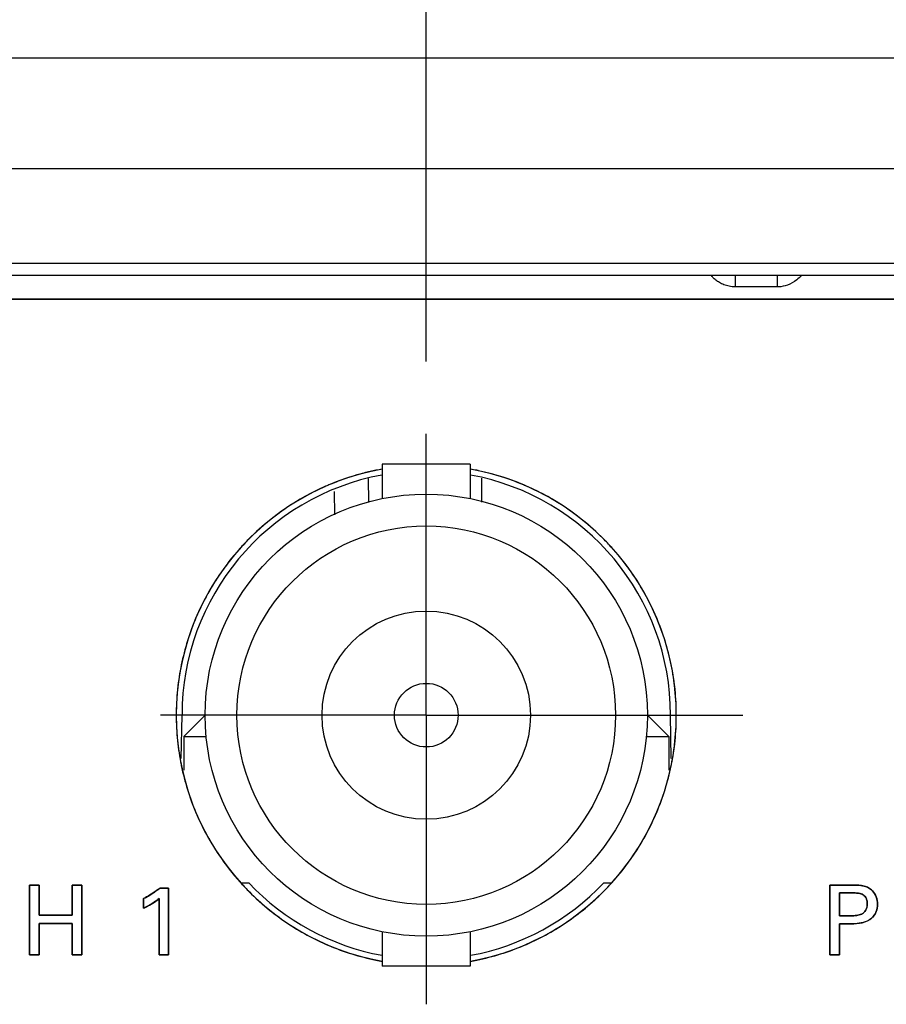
# Model space of a CAD drawing. Header units: inches. Extents: x 0 to 34, y 0 to 22.
# Tile 57 of 73: x 27.549 to 28.298, y 11.052 to 11.903. Entities that reach past the tile are written whole.
import ezdxf

# ---------------------------------------------------------------- set-up
doc = ezdxf.new("R2010")
doc.units = ezdxf.units.IN
doc.header["$LTSCALE"] = 1.87
doc.header["$MEASUREMENT"] = 0
doc.linetypes.add('CENTER', pattern=[0.6, 0.375, -0.075, 0.075, -0.075])
doc.layers.get('0').update_dxf_attribs({"linetype": 'CONTINUOUS'})
for name, color, linetype in [('DATUMCURVES', 7, 'CONTINUOUS'), ('DEFAULT_1', 7, 'CENTER'), ('DIMENSIONS', 7, 'CONTINUOUS')]:
    doc.layers.add(name, color=color, linetype=linetype)
doc.styles.get("Standard").update_dxf_attribs({"font": 'txt', "width": 0.8})
doc.dimstyles.new('DIMSTYLE_1', dxfattribs={"dimtxt": 0.125, "dimasz": 0.18, "dimexe": 0.18, "dimexo": 0.0625, "dimgap": 0.09, "dimtad": 0, "dimtih": 1, "dimtoh": 1, "dimdec": 3, "dimzin": 4, "dimdsep": 46, "dimtxsty": 'STANDARD', "dimblk": '_FILLED', "dimblk1": '_FILLED', "dimblk2": '_FILLED', "dimcen": 0.09, "dimadec": 0, "dimazin": 0, "dimtp": 0.001, "dimtm": 0.001, "dimtfac": 1, "dimtdec": 3, "dimtofl": 0, "dimtmove": 0, "dimatfit": 3, "dimldrblk": '_FILLED', "dimfxl": 1, "dimtolj": 1, "dimtzin": 4, "dimarcsym": 0})

# ---------------------------------------------------------------- blocks, each defined once
blk = doc.blocks.new('_FILLED')
at = {"color": 0, "linetype": 'BYBLOCK'}
blk.add_solid([(0, 0), (-1, 0.1736), (-1, -0.1736)], dxfattribs=at)
blk = doc.blocks.new('*D11')
at = {"layer": 'DIMENSIONS', "color": 2, "linetype": 'CONTINUOUS'}
for p, q in [((27.90045, 11.60738), (27.90045, 12.74472)), ((28.66545, 11.62623), (28.66545, 12.74472)), ((27.90045, 12.61972), (27.58313, 12.61972)), ((28.66545, 12.61972), (29.02545, 12.61972))]:
    blk.add_line(p, q, dxfattribs=at)
at = {"layer": 'DIMENSIONS', "color": 2, "linetype": 'CONTINUOUS', "xscale": 0.18, "yscale": 0.18, "zscale": 0.18}
blk.add_blockref('_FILLED', (27.90045, 12.61972), dxfattribs=at)
at = {"layer": 'DIMENSIONS', "color": 2, "linetype": 'CONTINUOUS', "xscale": 0.18, "yscale": 0.18, "zscale": 0.18, "rotation": 180}
blk.add_blockref('_FILLED', (28.66545, 12.61972), dxfattribs=at)
at = {"layer": 'DIMENSIONS', "color": 2, "linetype": 'CONTINUOUS', "width": 0.8}
for s, p in [('[', (26.82063, 12.55722)), (']', (27.42063, 12.55722)), ('2X ', (25.99563, 12.55722)), ('.765', (26.29563, 12.55722)), ('19.43', (26.92063, 12.55722))]:
    blk.add_text(s, height=0.125, dxfattribs=at).set_placement(p)

msp = doc.modelspace()

# ---------------------------------------------------------------- linework, layer by layer
at = {"color": 7, "linetype": 'CONTINUOUS'}
for p, q in [((26.35709, 11.86972), (30.01382, 11.86972)), ((26.34853, 11.77408), (30.02238, 11.77408)), ((30.10661, 11.69216), (26.26429, 11.69216)), ((30.11853, 11.68172), (26.25238, 11.68172)), ((28.16723, 11.68172), (28.16723, 11.67181)), ((28.20367, 11.68172), (28.20367, 11.67181)), ((28.20367, 11.67181), (28.16723, 11.67181)), ((26.30545, 11.66122), (30.06545, 11.66122)), ((27.86245, 11.51872), (27.86245, 11.4889)), ((27.93845, 11.51872), (27.86245, 11.51872)), ((27.93845, 11.51872), (27.93845, 11.4889)), ((27.85092, 11.48565), (27.85057, 11.50615)), ((27.94845, 11.48589), (27.94845, 11.5064)), ((27.82076, 11.49514), (27.82111, 11.47496)), ((27.6888, 11.26426), (27.68945, 11.30172)), ((27.70945, 11.30172), (27.69095, 11.28322)), ((28.09145, 11.30172), (28.10995, 11.28322)), ((28.1121, 11.26426), (28.11145, 11.30172)), ((27.69095, 11.28322), (27.69095, 11.25413)), ((27.69095, 11.28322), (27.71035, 11.28322)), ((28.09055, 11.28322), (28.10995, 11.28322)), ((28.10995, 11.28322), (28.10995, 11.25413)), ((27.55779, 11.15484), (27.55779, 11.09467)), ((27.56612, 11.15484), (27.55779, 11.15484)), ((27.56612, 11.129), (27.56612, 11.15484)), ((27.59471, 11.15484), (27.59471, 11.129)), ((27.60304, 11.15484), (27.59471, 11.15484)), ((27.60304, 11.09467), (27.60304, 11.15484)), ((27.74045, 11.15672), (27.74717, 11.15672)), ((28.05373, 11.15672), (28.06045, 11.15672)), ((28.2492, 11.15484), (28.2492, 11.09467)), ((28.26937, 11.15484), (28.2492, 11.15484)), ((27.6777, 11.15233), (27.67029, 11.15233)), ((27.6777, 11.09467), (27.6777, 11.15233)), ((28.25754, 11.12842), (28.25754, 11.14808)), ((28.25754, 11.14808), (28.26921, 11.14808)), ((27.65629, 11.14325), (27.65629, 11.13491)), ((27.66971, 11.14325), (27.66971, 11.09467)), ((27.59471, 11.129), (27.56612, 11.129)), ((27.56612, 11.09467), (27.56612, 11.12182)), ((27.56612, 11.12182), (27.59471, 11.12182)), ((27.59471, 11.12182), (27.59471, 11.09467)), ((28.26744, 11.12842), (28.25754, 11.12842)), ((28.25754, 11.09467), (28.25754, 11.12142)), ((28.25754, 11.12142), (28.26728, 11.12142)), ((27.86245, 11.11454), (27.86245, 11.08472)), ((27.93845, 11.11454), (27.93845, 11.08472)), ((27.55779, 11.09467), (27.56612, 11.09467)), ((27.59471, 11.09467), (27.60304, 11.09467)), ((27.66971, 11.09467), (27.6777, 11.09467)), ((28.2492, 11.09467), (28.25754, 11.09467)), ((27.93845, 11.08472), (27.86245, 11.08472))]:
    msp.add_line(p, q, dxfattribs=at)
for radius in [0.191, 0.1635, 0.09, 0.0275]:
    msp.add_circle((27.90045, 11.30172), radius, dxfattribs=at)
for radius, start, end in [(0.216, 100.16703, 259.83297), (0.216, 280.16703, 79.83297), (0.211, 100.45176, 180), (0.211, 0, 79.54824), (0.211, 223.40917, 259.5668), (0.211, 280.4332, 316.59083)]:
    msp.add_arc((27.90045, 11.30172), radius, start, end, dxfattribs=at)
for points, knots in [([(28.15056, 11.67771), (28.14966, 11.67842), (28.14821, 11.6797), (28.14689, 11.68111), (28.14637, 11.68171)], [0, 0, 0, 0, 0.589111, 1, 1, 1, 1]), ([(28.16201, 11.67234), (28.16047, 11.67266), (28.1576, 11.67352), (28.15377, 11.67541), (28.15155, 11.67693), (28.15056, 11.67771)], [0, 0, 0, 0, 0.369401, 0.701554, 1, 1, 1, 1]), ([(28.22049, 11.67784), (28.21808, 11.67592), (28.2131, 11.67308), (28.20747, 11.67197), (28.20491, 11.67184)], [0, 0, 0, 0, 0.545312, 1, 1, 1, 1]), ([(28.26728, 11.12142), (28.27358, 11.12142), (28.28341, 11.12255), (28.28949, 11.13182), (28.29054, 11.13831), (28.28957, 11.14479), (28.28645, 11.14967), (28.28269, 11.15279), (28.27709, 11.15484), (28.27252, 11.15484), (28.26937, 11.15484)], [0, 0, 0, 0, 0.303721, 0.407716, 0.511937, 0.615663, 0.71642, 0.783585, 0.848023, 1, 1, 1, 1]), ([(27.67029, 11.15233), (27.66939, 11.15156), (27.66651, 11.14936), (27.66348, 11.14736), (27.66139, 11.1461)], [0, 0, 0, 0, 0.326469, 1, 1, 1, 1]), ([(28.26921, 11.14808), (28.27045, 11.14808), (28.27306, 11.14805), (28.27707, 11.14723), (28.28001, 11.14473), (28.28119, 11.1416), (28.28146, 11.13862), (28.28117, 11.13557), (28.27987, 11.13221), (28.27659, 11.12948), (28.27201, 11.1285), (28.26894, 11.12842), (28.26744, 11.12842)], [0, 0, 0, 0, 0.099348, 0.208795, 0.32131, 0.388458, 0.471784, 0.559455, 0.63123, 0.755075, 0.879988, 1, 1, 1, 1])]:
    msp.add_open_spline(points, degree=3, knots=knots, dxfattribs=at)
for points in [[(28.22437, 11.68153), (28.22318, 11.68019), (28.22189, 11.67895), (28.22049, 11.67784)], [(28.16723, 11.67181), (28.16549, 11.67181), (28.16373, 11.67199), (28.16201, 11.67234)], [(28.20491, 11.67184), (28.20449, 11.67182), (28.20408, 11.67181), (28.20367, 11.67181)], [(27.66139, 11.1461), (27.65972, 11.1451), (27.65802, 11.14415), (27.65629, 11.14325)], [(27.6597, 11.13661), (27.66176, 11.13771), (27.66377, 11.1389), (27.66569, 11.14021)], [(27.66569, 11.14021), (27.66708, 11.14116), (27.66842, 11.14218), (27.66971, 11.14325)], [(27.65629, 11.13491), (27.65744, 11.13545), (27.65858, 11.13602), (27.6597, 11.13661)]]:
    msp.add_open_spline(points, degree=3, dxfattribs=at)
at = {"layer": 'DATUMCURVES', "color": 40, "linetype": 'CONTINUOUS'}
for points, knots in [([(30.06544, 11.66121, 3.1355), (29.86961, 11.66121, 3.1355), (28.61628, 11.66121, 3.1355), (27.36296, 11.66121, 3.1355), (26.30546, 11.66121, 3.1355)], [0, 0, 0, 0, 0.15625, 1, 1, 1, 1]), ([(30.06544, 11.66121, 3.1355), (29.86961, 11.66121, 3.1355), (28.61628, 11.66121, 3.1355), (27.36295, 11.66121, 3.1355), (26.30546, 11.66121, 3.1355)], [0, 0, 0, 0, 0.15625, 1, 1, 1, 1]), ([(27.85568, 11.51304, 3.1355), (27.84207, 11.51017, 3.1355), (27.82766, 11.50562, 3.1355), (27.81398, 11.49968, 3.1355), (27.81279, 11.49915, 3.1355)], [0, 0, 0, 0, 0.912443, 1, 1, 1, 1]), ([(27.85521, 11.51292, 3.1355), (27.84177, 11.51006, 3.1355), (27.82756, 11.50555, 3.1355), (27.81406, 11.4997, 3.1355), (27.81291, 11.49919, 3.1355)], [0, 0, 0, 0, 0.914251, 1, 1, 1, 1]), ([(27.86244, 11.51435, 3.1355), (27.8606, 11.51402, 3.1355), (27.85834, 11.51359, 3.1355), (27.85609, 11.51313, 3.1355), (27.85568, 11.51304, 3.1355)], [0, 0, 0, 0, 0.813751, 1, 1, 1, 1]), ([(27.86244, 11.51434, 3.1355), (27.8606, 11.51401, 3.1355), (27.85838, 11.51359, 3.1355), (27.85618, 11.51313, 3.1355), (27.8558, 11.51305, 3.1355)], [0, 0, 0, 0, 0.829261, 1, 1, 1, 1]), ([(27.94549, 11.51298, 3.1355), (27.94499, 11.51309, 3.1355), (27.94266, 11.51358, 3.1355), (27.94031, 11.51403, 3.1355), (27.93846, 11.51436, 3.1355)], [0, 0, 0, 0, 0.214557, 1, 1, 1, 1]), ([(27.94514, 11.51305, 3.1355), (27.94475, 11.51313, 3.1355), (27.94254, 11.51359, 3.1355), (27.94031, 11.51401, 3.1355), (27.93846, 11.51434, 3.1355)], [0, 0, 0, 0, 0.17222, 1, 1, 1, 1]), ([(27.98846, 11.49901, 3.1355), (27.98716, 11.49959, 3.1355), (27.97345, 11.50555, 3.1355), (27.95901, 11.51012, 3.1355), (27.94549, 11.51298, 3.1355)], [0, 0, 0, 0, 0.095481, 1, 1, 1, 1]), ([(27.98805, 11.49917, 3.1355), (27.98688, 11.49969, 3.1355), (27.97336, 11.50556, 3.1355), (27.95911, 11.51007, 3.1355), (27.94565, 11.51294, 3.1355)], [0, 0, 0, 0, 0.086647, 1, 1, 1, 1]), ([(27.81238, 11.49897, 3.1355), (27.80092, 11.49385, 3.1355), (27.78788, 11.48658, 3.1355), (27.77574, 11.47808, 3.1355), (27.77379, 11.47667, 3.1355)], [0, 0, 0, 0, 0.837998, 1, 1, 1, 1]), ([(27.81227, 11.4989, 3.1355), (27.80085, 11.49379, 3.1355), (27.78788, 11.48656, 3.1355), (27.77581, 11.47811, 3.1355), (27.7739, 11.47673, 3.1355)], [0, 0, 0, 0, 0.84013, 1, 1, 1, 1]), ([(28.0272, 11.47661, 3.1355), (28.02524, 11.47804, 3.1355), (28.01305, 11.48658, 3.1355), (27.99995, 11.49387, 3.1355), (27.98846, 11.49901, 3.1355)], [0, 0, 0, 0, 0.163491, 1, 1, 1, 1]), ([(28.02708, 11.47668, 3.1355), (28.02515, 11.47808, 3.1355), (28.01304, 11.48656, 3.1355), (28.00002, 11.49382, 3.1355), (27.98858, 11.49894, 3.1355)], [0, 0, 0, 0, 0.161185, 1, 1, 1, 1]), ([(27.77328, 11.47629, 3.1355), (27.7642, 11.46967, 3.1355), (27.75294, 11.46003, 3.1355), (27.74275, 11.44932, 3.1355), (27.74035, 11.44667, 3.1355)], [0, 0, 0, 0, 0.75878, 1, 1, 1, 1]), ([(27.77321, 11.47623, 3.1355), (27.76416, 11.46962, 3.1355), (27.75294, 11.46001, 3.1355), (27.74279, 11.44935, 3.1355), (27.74041, 11.44673, 3.1355)], [0, 0, 0, 0, 0.759869, 1, 1, 1, 1]), ([(28.06063, 11.4466, 3.1355), (28.05822, 11.44927, 3.1355), (28.04798, 11.46003, 3.1355), (28.03667, 11.46971, 3.1355), (28.02756, 11.47635, 3.1355)], [0, 0, 0, 0, 0.242347, 1, 1, 1, 1]), ([(28.06056, 11.44667, 3.1355), (28.05817, 11.44931, 3.1355), (28.04798, 11.46001, 3.1355), (28.03672, 11.46965, 3.1355), (28.02764, 11.47628, 3.1355)], [0, 0, 0, 0, 0.241094, 1, 1, 1, 1]), ([(27.73952, 11.44575, 3.1355), (27.73295, 11.43842, 3.1355), (27.72383, 11.42673, 3.1355), (27.71594, 11.41415, 3.1355), (27.71345, 11.40986, 3.1355)], [0, 0, 0, 0, 0.666086, 1, 1, 1, 1]), ([(27.73947, 11.44568, 3.1355), (27.73292, 11.43837, 3.1355), (27.72383, 11.42672, 3.1355), (27.71597, 11.41418, 3.1355), (27.71349, 11.40991, 3.1355)], [0, 0, 0, 0, 0.666709, 1, 1, 1, 1]), ([(28.08754, 11.40973, 3.1355), (28.08503, 11.41407, 3.1355), (28.07709, 11.42673, 3.1355), (28.06791, 11.43849, 3.1355), (28.06131, 11.44585, 3.1355)], [0, 0, 0, 0, 0.335147, 1, 1, 1, 1]), ([(28.08757, 11.40966, 3.1355), (28.08504, 11.41402, 3.1355), (28.07712, 11.42668, 3.1355), (28.06795, 11.43842, 3.1355), (28.06137, 11.44576, 3.1355)], [0, 0, 0, 0, 0.336704, 1, 1, 1, 1]), ([(27.71349, 11.40991, 3.1355), (27.70899, 11.40215, 3.1355), (27.6987, 11.38158, 3.1355), (27.68965, 11.35264, 3.1355), (27.68636, 11.3314, 3.1355), (27.68563, 11.32431, 3.1355)], [0, 0, 0, 0, 0.302467, 0.771451, 1, 1, 1, 1]), ([(27.71345, 11.40986, 3.1355), (27.70897, 11.40212, 3.1355), (27.6987, 11.38157, 3.1355), (27.68965, 11.35265, 3.1355), (27.68636, 11.3314, 3.1355), (27.68563, 11.32431, 3.1355)], [0, 0, 0, 0, 0.301793, 0.771109, 1, 1, 1, 1]), ([(28.11646, 11.30169, 3.1355), (28.11646, 11.30909, 3.1355), (28.1157, 11.3239, 3.1355), (28.11131, 11.35249, 3.1355), (28.10223, 11.38152, 3.1355), (28.09199, 11.40203, 3.1355), (28.08754, 11.40973, 3.1355)], [0, 0, 0, 0, 0.189429, 0.378859, 0.757718, 1, 1, 1, 1]), ([(28.11646, 11.30168, 3.1355), (28.11646, 11.30908, 3.1355), (28.1157, 11.32389, 3.1355), (28.11131, 11.35247, 3.1355), (28.10224, 11.38149, 3.1355), (28.09201, 11.40198, 3.1355), (28.08757, 11.40966, 3.1355)], [0, 0, 0, 0, 0.189529, 0.379058, 0.758116, 1, 1, 1, 1]), ([(27.68563, 11.32431, 3.1355), (27.68561, 11.32413, 3.1355), (27.68484, 11.31667, 3.1355), (27.68446, 11.30908, 3.1355), (27.68446, 11.30168, 3.1355)], [0, 0, 0, 0, 0.024718, 1, 1, 1, 1]), ([(27.68563, 11.32431, 3.1355), (27.68561, 11.32413, 3.1355), (27.68484, 11.31668, 3.1355), (27.68446, 11.30909, 3.1355), (27.68446, 11.30169, 3.1355)], [0, 0, 0, 0, 0.023987, 1, 1, 1, 1]), ([(27.68446, 11.30169, 3.1355), (27.68446, 11.29428, 3.1355), (27.6852, 11.27974, 3.1355), (27.68733, 11.2657, 3.1355), (27.68869, 11.25891, 3.1355)], [0, 0, 0, 0, 0.509104, 1, 1, 1, 1]), ([(27.68446, 11.30168, 3.1355), (27.68446, 11.29427, 3.1355), (27.6852, 11.27972, 3.1355), (27.68733, 11.26568, 3.1355), (27.68869, 11.25889, 3.1355)], [0, 0, 0, 0, 0.509036, 1, 1, 1, 1]), ([(28.11221, 11.25885, 3.1355), (28.11358, 11.26565, 3.1355), (28.11571, 11.27972, 3.1355), (28.11646, 11.29428, 3.1355), (28.11646, 11.30169, 3.1355)], [0, 0, 0, 0, 0.491656, 1, 1, 1, 1]), ([(28.11221, 11.25884, 3.1355), (28.11358, 11.26564, 3.1355), (28.11571, 11.27971, 3.1355), (28.11646, 11.29427, 3.1355), (28.11646, 11.30168, 3.1355)], [0, 0, 0, 0, 0.491561, 1, 1, 1, 1]), ([(27.68869, 11.25891, 3.1355), (27.68874, 11.25866, 3.1355), (27.69165, 11.24435, 3.1355), (27.70021, 11.21697, 3.1355), (27.71841, 11.18355, 3.1355), (27.73312, 11.16474, 3.1355), (27.7398, 11.15731, 3.1355)], [0, 0, 0, 0, 0.006527, 0.3715, 0.736474, 1, 1, 1, 1]), ([(27.68869, 11.25889, 3.1355), (27.68874, 11.25864, 3.1355), (27.69165, 11.24433, 3.1355), (27.70021, 11.21695, 3.1355), (27.71843, 11.1835, 3.1355), (27.73316, 11.16467, 3.1355), (27.73986, 11.15723, 3.1355)], [0, 0, 0, 0, 0.006473, 0.371155, 0.735837, 1, 1, 1, 1]), ([(28.06058, 11.1567, 3.1355), (28.06746, 11.1643, 3.1355), (28.08237, 11.18329, 3.1355), (28.1007, 11.21695, 3.1355), (28.10926, 11.24432, 3.1355), (28.11216, 11.25861, 3.1355), (28.11221, 11.25884, 3.1355)], [0, 0, 0, 0, 0.268846, 0.631414, 0.993982, 1, 1, 1, 1]), ([(28.06095, 11.15713, 3.1355), (28.06769, 11.1646, 3.1355), (28.08246, 11.18347, 3.1355), (28.1007, 11.21697, 3.1355), (28.10926, 11.24433, 3.1355), (28.11216, 11.25862, 3.1355), (28.11221, 11.25885, 3.1355)], [0, 0, 0, 0, 0.265308, 0.629664, 0.994019, 1, 1, 1, 1]), ([(27.55779, 11.15484, 3.1355), (27.55822, 11.15484, 3.1355), (27.561, 11.15484, 3.1355), (27.56378, 11.15484, 3.1355), (27.56612, 11.15484, 3.1355)], [0, 0, 0, 0, 0.15625, 1, 1, 1, 1]), ([(27.55779, 11.09467, 3.1355), (27.55779, 11.09781, 3.1355), (27.55779, 11.11786, 3.1355), (27.55779, 11.13792, 3.1355), (27.55779, 11.15484, 3.1355)], [0, 0, 0, 0, 0.15625, 1, 1, 1, 1]), ([(27.55779, 11.15482, 3.1355), (27.55822, 11.15482, 3.1355), (27.561, 11.15482, 3.1355), (27.56378, 11.15482, 3.1355), (27.56612, 11.15482, 3.1355)], [0, 0, 0, 0, 0.15625, 1, 1, 1, 1]), ([(27.55779, 11.09466, 3.1355), (27.55779, 11.09779, 3.1355), (27.55779, 11.11785, 3.1355), (27.55779, 11.1379, 3.1355), (27.55779, 11.15482, 3.1355)], [0, 0, 0, 0, 0.15625, 1, 1, 1, 1]), ([(27.56612, 11.15484, 3.1355), (27.56612, 11.15349, 3.1355), (27.56612, 11.14489, 3.1355), (27.56612, 11.13628, 3.1355), (27.56612, 11.12901, 3.1355)], [0, 0, 0, 0, 0.15625, 1, 1, 1, 1]), ([(27.56612, 11.15482, 3.1355), (27.56612, 11.15348, 3.1355), (27.56612, 11.14487, 3.1355), (27.56612, 11.13626, 3.1355), (27.56612, 11.129, 3.1355)], [0, 0, 0, 0, 0.15625, 1, 1, 1, 1]), ([(27.59471, 11.15484, 3.1355), (27.59514, 11.15484, 3.1355), (27.59792, 11.15484, 3.1355), (27.6007, 11.15484, 3.1355), (27.60304, 11.15484, 3.1355)], [0, 0, 0, 0, 0.15625, 1, 1, 1, 1]), ([(27.59471, 11.12901, 3.1355), (27.59471, 11.13036, 3.1355), (27.59471, 11.13897, 3.1355), (27.59471, 11.14758, 3.1355), (27.59471, 11.15484, 3.1355)], [0, 0, 0, 0, 0.15625, 1, 1, 1, 1]), ([(27.59471, 11.15482, 3.1355), (27.59514, 11.15482, 3.1355), (27.59792, 11.15482, 3.1355), (27.6007, 11.15482, 3.1355), (27.60304, 11.15482, 3.1355)], [0, 0, 0, 0, 0.15625, 1, 1, 1, 1]), ([(27.59471, 11.129, 3.1355), (27.59471, 11.13035, 3.1355), (27.59471, 11.13895, 3.1355), (27.59471, 11.14756, 3.1355), (27.59471, 11.15482, 3.1355)], [0, 0, 0, 0, 0.15625, 1, 1, 1, 1]), ([(27.60304, 11.15484, 3.1355), (27.60304, 11.15171, 3.1355), (27.60304, 11.13165, 3.1355), (27.60304, 11.11159, 3.1355), (27.60304, 11.09467, 3.1355)], [0, 0, 0, 0, 0.15625, 1, 1, 1, 1]), ([(27.60304, 11.15482, 3.1355), (27.60304, 11.15169, 3.1355), (27.60304, 11.13163, 3.1355), (27.60304, 11.11158, 3.1355), (27.60304, 11.09466, 3.1355)], [0, 0, 0, 0, 0.15625, 1, 1, 1, 1]), ([(27.74033, 11.1567, 3.1355), (27.74273, 11.15405, 3.1355), (27.75473, 11.14145, 3.1355), (27.77891, 11.12148, 3.1355), (27.81574, 11.10142, 3.1355), (27.84465, 11.09238, 3.1355), (27.8606, 11.08933, 3.1355), (27.86244, 11.089, 3.1355)], [0, 0, 0, 0, 0.07628, 0.371376, 0.666471, 0.961566, 1, 1, 1, 1]), ([(27.74035, 11.1567, 3.1355), (27.74274, 11.15406, 3.1355), (27.75474, 11.14146, 3.1355), (27.77891, 11.1215, 3.1355), (27.81574, 11.10143, 3.1355), (27.84465, 11.09239, 3.1355), (27.8606, 11.08934, 3.1355), (27.86244, 11.08901, 3.1355)], [0, 0, 0, 0, 0.076154, 0.371293, 0.666431, 0.96157, 1, 1, 1, 1]), ([(27.93846, 11.08901, 3.1355), (27.94031, 11.08934, 3.1355), (27.95627, 11.09239, 3.1355), (27.98518, 11.10143, 3.1355), (28.02201, 11.1215, 3.1355), (28.04618, 11.14146, 3.1355), (28.05817, 11.15406, 3.1355), (28.06057, 11.1567, 3.1355)], [0, 0, 0, 0, 0.038565, 0.333662, 0.628759, 0.923857, 1, 1, 1, 1]), ([(27.93846, 11.089, 3.1355), (27.94031, 11.08933, 3.1355), (27.95627, 11.09238, 3.1355), (27.98518, 11.10142, 3.1355), (28.02201, 11.12148, 3.1355), (28.04619, 11.14145, 3.1355), (28.05818, 11.15405, 3.1355), (28.06058, 11.1567, 3.1355)], [0, 0, 0, 0, 0.038553, 0.333612, 0.62867, 0.923729, 1, 1, 1, 1]), ([(28.24919, 11.09466, 3.1355), (28.24919, 11.09779, 3.1355), (28.24919, 11.11785, 3.1355), (28.24919, 11.1379, 3.1355), (28.24919, 11.15482, 3.1355)], [0, 0, 0, 0, 0.15625, 1, 1, 1, 1]), ([(28.24919, 11.15482, 3.1355), (28.25025, 11.15482, 3.1355), (28.25697, 11.15482, 3.1355), (28.2637, 11.15482, 3.1355), (28.26938, 11.15482, 3.1355)], [0, 0, 0, 0, 0.15625, 1, 1, 1, 1]), ([(28.2492, 11.09467, 3.1355), (28.2492, 11.09781, 3.1355), (28.2492, 11.11786, 3.1355), (28.2492, 11.13792, 3.1355), (28.2492, 11.15484, 3.1355)], [0, 0, 0, 0, 0.15625, 1, 1, 1, 1]), ([(28.2492, 11.15484, 3.1355), (28.25025, 11.15484, 3.1355), (28.25698, 11.15484, 3.1355), (28.2637, 11.15484, 3.1355), (28.26937, 11.15484, 3.1355)], [0, 0, 0, 0, 0.15625, 1, 1, 1, 1]), ([(28.26937, 11.15484, 3.1355), (28.27252, 11.15484, 3.1355), (28.27709, 11.15485, 3.1355), (28.28269, 11.1528, 3.1355), (28.28645, 11.14968, 3.1355), (28.28956, 11.1448, 3.1355), (28.29055, 11.13833, 3.1355), (28.28983, 11.13395, 3.1355), (28.28901, 11.13188, 3.1355), (28.289, 11.13184, 3.1355)], [0, 0, 0, 0, 0.255745, 0.364078, 0.477018, 0.646626, 0.821039, 0.996397, 1, 1, 1, 1]), ([(28.27577, 11.1546, 3.1355), (28.27679, 11.15448, 3.1355), (28.27912, 11.1541, 3.1355), (28.2827, 11.15279, 3.1355), (28.28646, 11.14967, 3.1355), (28.28957, 11.14479, 3.1355), (28.29055, 11.13832, 3.1355), (28.28984, 11.13395, 3.1355), (28.28902, 11.13189, 3.1355), (28.289, 11.13185, 3.1355)], [0, 0, 0, 0, 0.100233, 0.231297, 0.368208, 0.573216, 0.7844, 0.996321, 1, 1, 1, 1]), ([(27.66625, 11.14927, 3.1355), (27.66667, 11.14956, 3.1355), (27.66804, 11.15054, 3.1355), (27.66939, 11.15157, 3.1355), (27.67029, 11.15233, 3.1355)], [0, 0, 0, 0, 0.300606, 1, 1, 1, 1]), ([(27.66633, 11.14933, 3.1355), (27.66672, 11.1496, 3.1355), (27.66807, 11.15057, 3.1355), (27.66939, 11.15158, 3.1355), (27.67029, 11.15234, 3.1355)], [0, 0, 0, 0, 0.287469, 1, 1, 1, 1]), ([(27.67029, 11.15234, 3.1355), (27.67068, 11.15234, 3.1355), (27.67315, 11.15234, 3.1355), (27.67562, 11.15234, 3.1355), (27.6777, 11.15234, 3.1355)], [0, 0, 0, 0, 0.15625, 1, 1, 1, 1]), ([(27.67029, 11.15233, 3.1355), (27.67068, 11.15233, 3.1355), (27.67315, 11.15233, 3.1355), (27.67562, 11.15233, 3.1355), (27.6777, 11.15233, 3.1355)], [0, 0, 0, 0, 0.15625, 1, 1, 1, 1]), ([(27.6777, 11.15234, 3.1355), (27.6777, 11.14934, 3.1355), (27.6777, 11.13012, 3.1355), (27.6777, 11.11089, 3.1355), (27.6777, 11.09467, 3.1355)], [0, 0, 0, 0, 0.15625, 1, 1, 1, 1]), ([(27.6777, 11.15233, 3.1355), (27.6777, 11.14933, 3.1355), (27.6777, 11.1301, 3.1355), (27.6777, 11.11088, 3.1355), (27.6777, 11.09466, 3.1355)], [0, 0, 0, 0, 0.15625, 1, 1, 1, 1]), ([(28.25754, 11.1481, 3.1355), (28.25754, 11.14707, 3.1355), (28.25754, 11.14052, 3.1355), (28.25754, 11.13396, 3.1355), (28.25754, 11.12843, 3.1355)], [0, 0, 0, 0, 0.15625, 1, 1, 1, 1]), ([(28.2692, 11.1481, 3.1355), (28.26859, 11.1481, 3.1355), (28.26471, 11.1481, 3.1355), (28.26082, 11.1481, 3.1355), (28.25754, 11.1481, 3.1355)], [0, 0, 0, 0, 0.15625, 1, 1, 1, 1]), ([(28.25754, 11.14808, 3.1355), (28.25754, 11.14706, 3.1355), (28.25754, 11.1405, 3.1355), (28.25754, 11.13395, 3.1355), (28.25754, 11.12842, 3.1355)], [0, 0, 0, 0, 0.15625, 1, 1, 1, 1]), ([(28.2692, 11.14808, 3.1355), (28.26859, 11.14808, 3.1355), (28.2647, 11.14808, 3.1355), (28.26082, 11.14808, 3.1355), (28.25754, 11.14808, 3.1355)], [0, 0, 0, 0, 0.15625, 1, 1, 1, 1]), ([(28.2795, 11.13227, 3.1355), (28.27967, 11.13248, 3.1355), (28.28035, 11.13343, 3.1355), (28.28118, 11.13557, 3.1355), (28.28147, 11.13862, 3.1355), (28.2812, 11.14161, 3.1355), (28.28002, 11.14474, 3.1355), (28.27707, 11.14724, 3.1355), (28.27306, 11.14806, 3.1355), (28.27045, 11.1481, 3.1355), (28.2692, 11.1481, 3.1355)], [0, 0, 0, 0, 0.032645, 0.142449, 0.276532, 0.404332, 0.507311, 0.679833, 0.847642, 1, 1, 1, 1]), ([(28.27377, 11.14783, 3.1355), (28.27349, 11.14787, 3.1355), (28.27197, 11.14806, 3.1355), (28.27044, 11.14808, 3.1355), (28.2692, 11.14808, 3.1355)], [0, 0, 0, 0, 0.184791, 1, 1, 1, 1]), ([(28.27765, 11.14649, 3.1355), (28.27741, 11.14664, 3.1355), (28.27619, 11.14732, 3.1355), (28.27485, 11.14766, 3.1355), (28.27377, 11.14783, 3.1355)], [0, 0, 0, 0, 0.20422, 1, 1, 1, 1]), ([(28.27648, 11.12986, 3.1355), (28.27788, 11.13055, 3.1355), (28.27987, 11.13221, 3.1355), (28.28118, 11.13556, 3.1355), (28.28147, 11.13861, 3.1355), (28.28119, 11.1416, 3.1355), (28.28011, 11.14446, 3.1355), (28.27862, 11.14589, 3.1355), (28.27765, 11.14649, 3.1355)], [0, 0, 0, 0, 0.236025, 0.372816, 0.539776, 0.699107, 0.827505, 1, 1, 1, 1]), ([(27.65629, 11.13493, 3.1355), (27.65629, 11.13536, 3.1355), (27.65629, 11.13814, 3.1355), (27.65629, 11.14091, 3.1355), (27.65629, 11.14326, 3.1355)], [0, 0, 0, 0, 0.15625, 1, 1, 1, 1]), ([(27.65629, 11.13491, 3.1355), (27.65629, 11.13535, 3.1355), (27.65629, 11.13812, 3.1355), (27.65629, 11.1409, 3.1355), (27.65629, 11.14324, 3.1355)], [0, 0, 0, 0, 0.15625, 1, 1, 1, 1]), ([(27.66971, 11.09467, 3.1355), (27.66971, 11.0972, 3.1355), (27.66971, 11.1134, 3.1355), (27.66971, 11.12959, 3.1355), (27.66971, 11.14326, 3.1355)], [0, 0, 0, 0, 0.15625, 1, 1, 1, 1]), ([(27.66971, 11.09466, 3.1355), (27.66971, 11.09719, 3.1355), (27.66971, 11.11338, 3.1355), (27.66971, 11.12958, 3.1355), (27.66971, 11.14324, 3.1355)], [0, 0, 0, 0, 0.15625, 1, 1, 1, 1]), ([(28.27643, 11.12984, 3.1355), (28.27644, 11.12985, 3.1355), (28.27762, 11.13043, 3.1355), (28.2787, 11.13126, 3.1355), (28.2795, 11.13227, 3.1355)], [0, 0, 0, 0, 0.013016, 1, 1, 1, 1]), ([(27.56612, 11.12901, 3.1355), (27.56761, 11.12901, 3.1355), (27.57714, 11.12901, 3.1355), (27.58667, 11.12901, 3.1355), (27.59471, 11.12901, 3.1355)], [0, 0, 0, 0, 0.15625, 1, 1, 1, 1]), ([(27.56612, 11.129, 3.1355), (27.56761, 11.129, 3.1355), (27.57714, 11.129, 3.1355), (27.58667, 11.129, 3.1355), (27.59471, 11.129, 3.1355)], [0, 0, 0, 0, 0.15625, 1, 1, 1, 1]), ([(27.56612, 11.12184, 3.1355), (27.56612, 11.12042, 3.1355), (27.56612, 11.11136, 3.1355), (27.56612, 11.1023, 3.1355), (27.56612, 11.09466, 3.1355)], [0, 0, 0, 0, 0.15625, 1, 1, 1, 1]), ([(27.59471, 11.12184, 3.1355), (27.59322, 11.12184, 3.1355), (27.58369, 11.12184, 3.1355), (27.57416, 11.12184, 3.1355), (27.56612, 11.12184, 3.1355)], [0, 0, 0, 0, 0.15625, 1, 1, 1, 1]), ([(27.56612, 11.12184, 3.1355), (27.56612, 11.12042, 3.1355), (27.56612, 11.11137, 3.1355), (27.56612, 11.10231, 3.1355), (27.56612, 11.09467, 3.1355)], [0, 0, 0, 0, 0.15625, 1, 1, 1, 1]), ([(27.59471, 11.12184, 3.1355), (27.59322, 11.12184, 3.1355), (27.58369, 11.12184, 3.1355), (27.57416, 11.12184, 3.1355), (27.56612, 11.12184, 3.1355)], [0, 0, 0, 0, 0.15625, 1, 1, 1, 1]), ([(27.59471, 11.09466, 3.1355), (27.59471, 11.09607, 3.1355), (27.59471, 11.10513, 3.1355), (27.59471, 11.11419, 3.1355), (27.59471, 11.12184, 3.1355)], [0, 0, 0, 0, 0.15625, 1, 1, 1, 1]), ([(27.59471, 11.09467, 3.1355), (27.59471, 11.09609, 3.1355), (27.59471, 11.10514, 3.1355), (27.59471, 11.1142, 3.1355), (27.59471, 11.12184, 3.1355)], [0, 0, 0, 0, 0.15625, 1, 1, 1, 1]), ([(28.25754, 11.12843, 3.1355), (28.25805, 11.12843, 3.1355), (28.26136, 11.12843, 3.1355), (28.26466, 11.12843, 3.1355), (28.26745, 11.12843, 3.1355)], [0, 0, 0, 0, 0.15625, 1, 1, 1, 1]), ([(28.25754, 11.12842, 3.1355), (28.25805, 11.12842, 3.1355), (28.26136, 11.12842, 3.1355), (28.26466, 11.12842, 3.1355), (28.26745, 11.12842, 3.1355)], [0, 0, 0, 0, 0.15625, 1, 1, 1, 1]), ([(28.25754, 11.12142, 3.1355), (28.25754, 11.12003, 3.1355), (28.25754, 11.11111, 3.1355), (28.25754, 11.10219, 3.1355), (28.25754, 11.09467, 3.1355)], [0, 0, 0, 0, 0.15625, 1, 1, 1, 1]), ([(28.26728, 11.12142, 3.1355), (28.26677, 11.12142, 3.1355), (28.26353, 11.12142, 3.1355), (28.26028, 11.12142, 3.1355), (28.25754, 11.12142, 3.1355)], [0, 0, 0, 0, 0.15625, 1, 1, 1, 1]), ([(28.25754, 11.1214, 3.1355), (28.25754, 11.12001, 3.1355), (28.25754, 11.1111, 3.1355), (28.25754, 11.10218, 3.1355), (28.25754, 11.09466, 3.1355)], [0, 0, 0, 0, 0.15625, 1, 1, 1, 1]), ([(28.26729, 11.1214, 3.1355), (28.26678, 11.1214, 3.1355), (28.26353, 11.1214, 3.1355), (28.26028, 11.1214, 3.1355), (28.25754, 11.1214, 3.1355)], [0, 0, 0, 0, 0.15625, 1, 1, 1, 1]), ([(28.26745, 11.12842, 3.1355), (28.26895, 11.12842, 3.1355), (28.27056, 11.12846, 3.1355), (28.27217, 11.12866, 3.1355), (28.27228, 11.12868, 3.1355)], [0, 0, 0, 0, 0.930232, 1, 1, 1, 1]), ([(28.26745, 11.12843, 3.1355), (28.26895, 11.12843, 3.1355), (28.27049, 11.12847, 3.1355), (28.27203, 11.12866, 3.1355), (28.27208, 11.12866, 3.1355)], [0, 0, 0, 0, 0.971481, 1, 1, 1, 1]), ([(28.2858, 11.12693, 3.1355), (28.28568, 11.12681, 3.1355), (28.28434, 11.12549, 3.1355), (28.28275, 11.12449, 3.1355), (28.28117, 11.12377, 3.1355)], [0, 0, 0, 0, 0.086183, 1, 1, 1, 1]), ([(28.2858, 11.12692, 3.1355), (28.28568, 11.12681, 3.1355), (28.28434, 11.1255, 3.1355), (28.28276, 11.12449, 3.1355), (28.28119, 11.12378, 3.1355)], [0, 0, 0, 0, 0.086064, 1, 1, 1, 1]), ([(27.56612, 11.09467, 3.1355), (27.56569, 11.09467, 3.1355), (27.56291, 11.09467, 3.1355), (27.56013, 11.09467, 3.1355), (27.55779, 11.09467, 3.1355)], [0, 0, 0, 0, 0.15625, 1, 1, 1, 1]), ([(27.56612, 11.09466, 3.1355), (27.56569, 11.09466, 3.1355), (27.56291, 11.09466, 3.1355), (27.56013, 11.09466, 3.1355), (27.55779, 11.09466, 3.1355)], [0, 0, 0, 0, 0.15625, 1, 1, 1, 1]), ([(27.60304, 11.09467, 3.1355), (27.60261, 11.09467, 3.1355), (27.59983, 11.09467, 3.1355), (27.59705, 11.09467, 3.1355), (27.59471, 11.09467, 3.1355)], [0, 0, 0, 0, 0.15625, 1, 1, 1, 1]), ([(27.60304, 11.09466, 3.1355), (27.60261, 11.09466, 3.1355), (27.59983, 11.09466, 3.1355), (27.59705, 11.09466, 3.1355), (27.59471, 11.09466, 3.1355)], [0, 0, 0, 0, 0.15625, 1, 1, 1, 1]), ([(27.6777, 11.09467, 3.1355), (27.67729, 11.09467, 3.1355), (27.67462, 11.09467, 3.1355), (27.67196, 11.09467, 3.1355), (27.66971, 11.09467, 3.1355)], [0, 0, 0, 0, 0.15625, 1, 1, 1, 1]), ([(27.6777, 11.09466, 3.1355), (27.67729, 11.09466, 3.1355), (27.67462, 11.09466, 3.1355), (27.67195, 11.09466, 3.1355), (27.66971, 11.09466, 3.1355)], [0, 0, 0, 0, 0.15625, 1, 1, 1, 1]), ([(28.25754, 11.09466, 3.1355), (28.2571, 11.09466, 3.1355), (28.25432, 11.09466, 3.1355), (28.25154, 11.09466, 3.1355), (28.24919, 11.09466, 3.1355)], [0, 0, 0, 0, 0.15625, 1, 1, 1, 1]), ([(28.25754, 11.09467, 3.1355), (28.2571, 11.09467, 3.1355), (28.25432, 11.09467, 3.1355), (28.25155, 11.09467, 3.1355), (28.2492, 11.09467, 3.1355)], [0, 0, 0, 0, 0.15625, 1, 1, 1, 1])]:
    msp.add_open_spline(points, degree=3, knots=knots, dxfattribs=at)
for points in [[(27.8558, 11.51305, 3.1355), (27.8556, 11.51301, 3.1355), (27.85541, 11.51297, 3.1355), (27.85521, 11.51292, 3.1355)], [(27.94565, 11.51294, 3.1355), (27.94548, 11.51297, 3.1355), (27.94531, 11.51301, 3.1355), (27.94514, 11.51305, 3.1355)], [(27.81291, 11.49919, 3.1355), (27.8127, 11.4991, 3.1355), (27.81248, 11.499, 3.1355), (27.81227, 11.4989, 3.1355)], [(27.81279, 11.49915, 3.1355), (27.81265, 11.49909, 3.1355), (27.81251, 11.49903, 3.1355), (27.81238, 11.49897, 3.1355)], [(27.98858, 11.49894, 3.1355), (27.9884, 11.49902, 3.1355), (27.98823, 11.49909, 3.1355), (27.98805, 11.49917, 3.1355)], [(27.7739, 11.47673, 3.1355), (27.77367, 11.47656, 3.1355), (27.77344, 11.4764, 3.1355), (27.77321, 11.47623, 3.1355)], [(27.77379, 11.47667, 3.1355), (27.77362, 11.47654, 3.1355), (27.77345, 11.47642, 3.1355), (27.77328, 11.47629, 3.1355)], [(28.02764, 11.47628, 3.1355), (28.02745, 11.47641, 3.1355), (28.02727, 11.47655, 3.1355), (28.02708, 11.47668, 3.1355)], [(28.02756, 11.47635, 3.1355), (28.02744, 11.47644, 3.1355), (28.02732, 11.47652, 3.1355), (28.0272, 11.47661, 3.1355)], [(27.74041, 11.44673, 3.1355), (27.74009, 11.44638, 3.1355), (27.73978, 11.44603, 3.1355), (27.73947, 11.44568, 3.1355)], [(27.74035, 11.44667, 3.1355), (27.74007, 11.44637, 3.1355), (27.73979, 11.44606, 3.1355), (27.73952, 11.44575, 3.1355)], [(28.06137, 11.44576, 3.1355), (28.0611, 11.44606, 3.1355), (28.06083, 11.44637, 3.1355), (28.06056, 11.44667, 3.1355)], [(28.06131, 11.44585, 3.1355), (28.06109, 11.4461, 3.1355), (28.06086, 11.44635, 3.1355), (28.06063, 11.4466, 3.1355)], [(27.7398, 11.15731, 3.1355), (27.73998, 11.15711, 3.1355), (27.74016, 11.1569, 3.1355), (27.74035, 11.1567, 3.1355)], [(27.73986, 11.15723, 3.1355), (27.74002, 11.15705, 3.1355), (27.74018, 11.15688, 3.1355), (27.74033, 11.1567, 3.1355)], [(28.06057, 11.1567, 3.1355), (28.0607, 11.15684, 3.1355), (28.06082, 11.15698, 3.1355), (28.06095, 11.15713, 3.1355)], [(28.26938, 11.15482, 3.1355), (28.2715, 11.15482, 3.1355), (28.27366, 11.15483, 3.1355), (28.27577, 11.1546, 3.1355)], [(27.65629, 11.14324, 3.1355), (27.65806, 11.14417, 3.1355), (27.65981, 11.14515, 3.1355), (27.66152, 11.14619, 3.1355)], [(27.66112, 11.14595, 3.1355), (27.6613, 11.14606, 3.1355), (27.66148, 11.14617, 3.1355), (27.66167, 11.14629, 3.1355)], [(27.66152, 11.14619, 3.1355), (27.66299, 11.14708, 3.1355), (27.66444, 11.14802, 3.1355), (27.66586, 11.14899, 3.1355)], [(27.66167, 11.14629, 3.1355), (27.66305, 11.14712, 3.1355), (27.6644, 11.148, 3.1355), (27.66573, 11.14891, 3.1355)], [(27.66573, 11.14891, 3.1355), (27.66593, 11.14905, 3.1355), (27.66613, 11.14919, 3.1355), (27.66633, 11.14933, 3.1355)], [(27.66586, 11.14899, 3.1355), (27.66599, 11.14909, 3.1355), (27.66612, 11.14918, 3.1355), (27.66625, 11.14927, 3.1355)], [(27.65629, 11.14326, 3.1355), (27.65792, 11.14411, 3.1355), (27.65953, 11.14501, 3.1355), (27.66112, 11.14595, 3.1355)], [(27.66146, 11.13759, 3.1355), (27.66127, 11.13749, 3.1355), (27.66108, 11.13738, 3.1355), (27.66089, 11.13727, 3.1355)], [(27.66567, 11.14021, 3.1355), (27.66418, 11.13919, 3.1355), (27.66263, 11.13824, 3.1355), (27.66106, 11.13736, 3.1355)], [(27.66552, 11.14011, 3.1355), (27.6642, 11.13922, 3.1355), (27.66284, 11.13838, 3.1355), (27.66146, 11.13759, 3.1355)], [(27.66971, 11.14326, 3.1355), (27.66837, 11.14214, 3.1355), (27.66697, 11.14109, 3.1355), (27.66552, 11.14011, 3.1355)], [(27.66971, 11.14324, 3.1355), (27.66842, 11.14216, 3.1355), (27.66707, 11.14115, 3.1355), (27.66567, 11.14021, 3.1355)], [(27.66106, 11.13736, 3.1355), (27.6595, 11.13649, 3.1355), (27.6579, 11.13567, 3.1355), (27.65629, 11.13491, 3.1355)], [(27.66089, 11.13727, 3.1355), (27.65939, 11.13644, 3.1355), (27.65785, 11.13566, 3.1355), (27.65629, 11.13493, 3.1355)], [(28.27208, 11.12866, 3.1355), (28.27357, 11.12885, 3.1355), (28.27506, 11.12918, 3.1355), (28.27643, 11.12984, 3.1355)], [(28.27228, 11.12868, 3.1355), (28.27373, 11.12887, 3.1355), (28.27516, 11.12921, 3.1355), (28.27648, 11.12986, 3.1355)], [(28.289, 11.13185, 3.1355), (28.28827, 11.13002, 3.1355), (28.28717, 11.12832, 3.1355), (28.2858, 11.12693, 3.1355)], [(28.289, 11.13184, 3.1355), (28.28826, 11.13002, 3.1355), (28.28716, 11.12831, 3.1355), (28.2858, 11.12692, 3.1355)], [(28.27476, 11.12194, 3.1355), (28.27226, 11.12155, 3.1355), (28.2697, 11.12142, 3.1355), (28.26728, 11.12142, 3.1355)], [(28.28117, 11.12377, 3.1355), (28.27697, 11.12187, 3.1355), (28.27186, 11.1214, 3.1355), (28.26729, 11.1214, 3.1355)], [(28.28119, 11.12378, 3.1355), (28.2792, 11.12288, 3.1355), (28.27701, 11.1223, 3.1355), (28.27476, 11.12194, 3.1355)]]:
    msp.add_open_spline(points, degree=3, dxfattribs=at)
at = {"layer": 'DEFAULT_1', "color": 7, "linetype": 'CENTER'}
for q in [(27.90045, 11.54488), (27.67095, 11.30172), (27.90045, 11.05187), (28.17382, 11.30172)]:
    msp.add_line((27.90045, 11.30172), q, dxfattribs=at)

# ---------------------------------------------------------------- dimensions: what is measured, and where the dimension line sits
at = {"layer": 'DIMENSIONS', "color": 2, "linetype": 'CONTINUOUS'}
dim = msp.add_linear_dim(base=(28.66545, 12.61972), p1=(27.90045, 11.60738), p2=(28.66545, 11.62623), text='2X <>', dimstyle='DIMSTYLE_1', dxfattribs=at)
dim.commit()
dim.dimension.update_dxf_attribs({"geometry": '*D11', "text_midpoint": (26.75813, 12.61972), "dimtype": 160})

doc.saveas('drawing.dxf')
